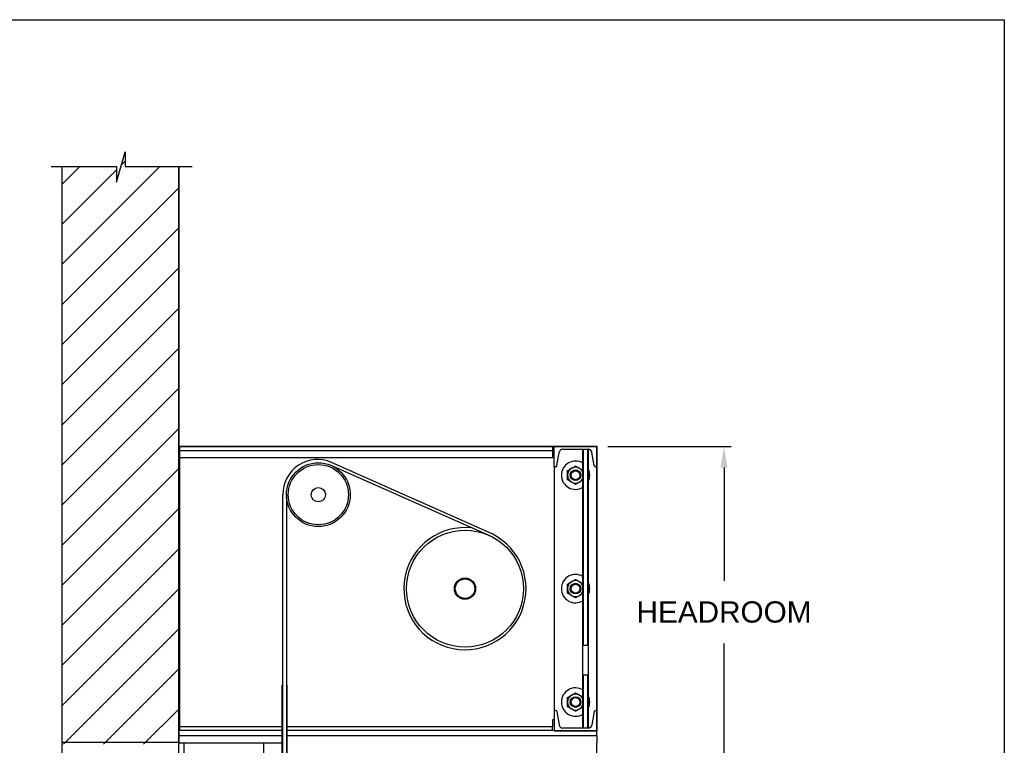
# Model space of a CAD drawing. Header units: inches. Extents: x 144.9 to 238.4, y 214.8 to 247.7.
# Tile 200 of 256: x 186 to 190.3, y 224.3 to 227.5. Entities that reach past the tile are written whole.
import ezdxf

# ---------------------------------------------------------------- set-up
doc = ezdxf.new("R2010")
doc.units = ezdxf.units.IN
doc.header["$LTSCALE"] = 0.25
doc.header["$MEASUREMENT"] = 0
doc.layers.add('ANNOTATIONS', color=1, linetype='Continuous')
doc.layers.add('MOTOR RH', color=7, linetype='Continuous')
doc.styles.add('ARIAL', font='arial.ttf', dxfattribs={"height": 0.09375})
doc.dimstyles.new('STANDARD$0', dxfattribs={"dimtxt": 0.09375, "dimasz": 0.09375, "dimexe": 0.03125, "dimexo": 0.046875, "dimgap": 0.09, "dimtad": 0, "dimtih": 1, "dimtoh": 1, "dimdec": 4, "dimzin": 0, "dimdsep": 46, "dimtxsty": 'ARIAL', "dimcen": 0.09, "dimadec": 0, "dimazin": 0, "dimtfac": 1, "dimtdec": 4, "dimtofl": 0, "dimtmove": 0, "dimatfit": 1, "dimfxl": 1, "dimtolj": 1, "dimtzin": 0, "dimarcsym": 0})

# ---------------------------------------------------------------- blocks, each defined once
blk = doc.blocks.new('*D126')
at = {"layer": 'ANNOTATIONS', "color": 0, "lineweight": -2, "transparency": 16777216}
for p, q in [((188.5747, 225.6129), (189.1181, 225.6129)), ((189.0868, 225.5192), (189.0868, 225.0209)), ((189.0868, 224.2456), (189.0868, 224.7439)), ((188.8058, 224.1518), (189.1181, 224.1518))]:
    blk.add_line(p, q, dxfattribs=at)
at = {"layer": 'ANNOTATIONS', "color": 0, "transparency": 16777216}
for points in [[(189.0712, 225.5192), (189.1024, 225.5192), (189.0868, 225.6129)], [(189.0712, 224.2456), (189.1024, 224.2456), (189.0868, 224.1518)]]:
    blk.add_solid(points, dxfattribs=at)
at = {"layer": 'defpoints', "color": 0, "transparency": 16777216}
for p in [(188.5278, 225.6129), (189.0868, 225.6129), (188.7589, 224.1518)]:
    blk.add_point(p, dxfattribs=at)
at = {"layer": 'ANNOTATIONS', "color": 0, "transparency": 16777216, "insert": (189.0868, 224.8824), "char_height": 0.09375, "attachment_point": 5, "style": 'ARIAL'}
blk.add_mtext('\\A1;HEADROOM ', dxfattribs=at)

msp = doc.modelspace()

# ---------------------------------------------------------------- hatches: boundary and pattern name
at = {"layer": 'MOTOR RH'}
h = msp.add_hatch(dxfattribs=at)
h.set_pattern_fill('ANSI31', color=256, style=0)
h.set_pattern_definition([(45, (-38.85963, 1.74169), (-0.08838835, 0.08838835), [])])
edge = h.paths.add_edge_path()
edge.add_line((186.1664, 226.84658), (186.1664, 224.30017))
edge.add_line((186.1664, 224.30017), (186.68202, 224.30017))
edge.add_line((186.68202, 226.84658), (186.68202, 224.30017))
edge = h.paths.add_edge_path()
edge.add_line((186.12001, 226.84658), (186.40711, 226.84658))
edge.add_line((186.40711, 226.84658), (186.40711, 226.77788))
edge.add_line((186.40711, 226.77788), (186.44553, 226.91124))
edge.add_line((186.44553, 226.91124), (186.44553, 226.84658))
edge.add_line((186.44553, 226.84658), (186.74072, 226.84658))
at = {"layer": 'MOTOR RH', "linetype": 'Continuous'}
h = msp.add_hatch(dxfattribs=at)
h.set_pattern_fill('ANSI32', color=256, style=0)
h.set_pattern_definition([(45, (183.57825, 211.34623), (-0.265165, 0.265165), []), (45, (183.75503, 211.34623), (-0.265165, 0.265165), [])])
edge = h.paths.add_edge_path(flags=0)
edge.add_line((188.52577, 224.36088), (188.33827, 224.36088))
edge.add_line((188.33827, 224.36088), (188.33827, 224.35882))
edge.add_line((188.33827, 224.35882), (188.52577, 224.35882))
edge.add_arc((188.52577, 224.36088), 0.00206, 270, 360)
edge.add_line((188.52783, 224.36088), (188.52783, 225.61088))
edge.add_arc((188.52577, 225.61088), 0.00206, 0, 90)
edge.add_line((188.52577, 225.61294), (186.68408, 225.61294))
edge.add_arc((186.68408, 225.61088), 0.00206, 90, 180)
edge.add_line((186.68202, 225.61088), (186.68202, 225.50356))
edge.add_line((186.68202, 225.50356), (186.68408, 225.50356))
edge.add_line((186.68408, 225.50356), (186.68408, 225.61088))
edge.add_line((186.68408, 225.61088), (188.52577, 225.61088))
edge.add_line((188.52577, 225.61088), (188.52577, 224.36088))

# ---------------------------------------------------------------- linework, layer by layer
at = {"layer": 'defpoints'}
msp.add_lwpolyline([(190.323, 214.75854), (169.58887, 214.75854), (169.58887, 227.49365), (190.323, 227.49365)], close=True, dxfattribs=at)
at = {"layer": 'MOTOR RH'}
for p, q in [((186.40711, 226.77788), (186.44553, 226.91124)), ((186.44553, 226.91124), (186.44553, 226.84658)), ((186.12001, 226.84658), (186.40711, 226.84658)), ((186.1664, 226.84658), (186.1664, 220.30619)), ((186.1664, 226.84658), (186.1664, 224.30017)), ((186.40711, 226.84658), (186.40711, 226.77788)), ((186.44553, 226.84658), (186.74072, 226.84658)), ((186.68202, 220.30619), (186.68202, 226.84658)), ((186.68202, 226.84658), (186.68202, 224.30017))]:
    msp.add_line(p, q, dxfattribs=at)
at = {"layer": 'MOTOR RH', "linetype": 'Continuous'}
for p, q in [((188.52577, 225.61294), (186.68408, 225.61294)), ((188.52577, 225.61088), (186.68408, 225.61088)), ((186.68408, 225.61088), (186.68408, 225.50356)), ((186.68593, 225.61088), (186.68593, 225.59526)), ((186.68593, 225.59526), (188.33046, 225.59526)), ((186.68593, 225.59526), (186.68593, 225.56401)), ((188.33046, 225.61088), (188.33046, 225.59526)), ((188.33046, 225.59526), (188.33046, 225.56401)), ((188.33827, 225.52276), (188.33827, 225.61088)), ((188.52577, 225.61088), (188.33827, 225.61088)), ((188.37609, 225.60026), (188.48796, 225.60026)), ((188.46452, 224.7346), (188.46452, 225.60026)), ((188.46608, 225.60026), (188.46608, 224.73681)), ((188.48639, 224.73681), (188.48639, 225.60026)), ((188.48796, 225.60026), (188.48796, 224.7346)), ((188.52577, 224.36088), (188.52577, 225.61088)), ((188.52577, 225.52276), (188.52577, 225.61088)), ((188.52783, 224.36088), (188.52783, 225.61088)), ((186.68593, 225.56401), (188.33046, 225.56401)), ((186.68593, 225.56401), (186.68593, 224.40776)), ((188.33827, 225.56401), (188.33046, 225.56401)), ((188.34975, 225.52798), (188.35944, 225.58615)), ((188.5143, 225.52798), (188.5046, 225.58615)), ((188.06395, 225.22703), (187.35631, 225.54241)), ((188.06755, 225.21259), (187.35706, 225.52746)), ((188.34358, 225.52276), (188.33827, 225.52276)), ((188.33827, 225.52276), (188.33827, 224.44901)), ((188.52046, 225.52276), (188.52577, 225.52276)), ((187.1414, 220.45874), (187.14139, 225.4)), ((187.15701, 225.4), (187.15702, 220.45874)), ((188.46452, 224.60644), (188.46452, 224.7346)), ((188.46608, 224.73681), (188.48639, 224.73681)), ((188.48796, 224.7346), (188.48796, 224.60644)), ((188.46452, 224.37151), (188.46452, 224.60644)), ((188.48639, 224.60423), (188.46608, 224.60423)), ((188.46608, 224.60423), (188.46608, 224.37151)), ((188.48639, 224.37151), (188.48639, 224.60423)), ((188.48796, 224.60644), (188.48796, 224.37151)), ((187.1414, 224.5603), (187.13827, 224.5603)), ((187.13827, 220.92749), (187.13827, 224.5603)), ((187.16015, 224.5603), (187.15702, 224.5603)), ((187.16015, 220.92749), (187.16015, 224.5603)), ((188.34358, 224.44901), (188.33827, 224.44901)), ((188.33827, 224.44901), (188.33827, 224.36088)), ((188.34975, 224.44378), (188.35944, 224.38561)), ((188.5143, 224.44378), (188.5046, 224.38561)), ((188.52046, 224.44901), (188.52577, 224.44901)), ((188.52577, 224.44901), (188.52577, 224.36088)), ((186.68593, 224.40776), (186.68593, 224.37651)), ((187.1414, 224.37651), (186.68593, 224.37651)), ((186.68593, 224.37651), (186.68593, 224.36088)), ((188.33046, 224.37651), (187.15702, 224.37651)), ((188.33046, 224.40776), (188.33046, 224.37651)), ((188.33827, 224.40776), (188.33046, 224.40776)), ((188.33046, 224.36088), (188.33046, 224.37651)), ((187.1414, 224.36088), (186.68593, 224.36088)), ((187.1414, 224.36088), (186.68593, 224.36088)), ((187.1414, 224.33744), (186.68727, 224.33744)), ((187.22636, 224.36088), (187.15702, 224.36088)), ((188.33046, 224.36088), (187.15702, 224.36088)), ((188.52577, 224.33744), (187.15702, 224.33744)), ((188.33827, 224.36088), (187.24359, 224.36088)), ((188.33827, 224.36088), (188.33827, 224.35882)), ((188.33827, 224.36088), (188.52577, 224.36088)), ((188.33827, 224.35882), (188.52577, 224.35882)), ((188.48796, 224.37151), (188.37609, 224.37151)), ((188.52577, 224.33744), (188.52577, 224.35882)), ((188.52577, 224.33744), (188.52577, 224.30619)), ((186.1664, 224.30881), (186.68202, 224.30881)), ((186.68202, 224.30619), (186.70546, 224.30619)), ((186.70546, 220.30619), (186.70546, 224.30619)), ((186.70546, 224.30619), (186.73671, 224.30619)), ((186.73671, 224.30619), (187.03359, 224.30619)), ((187.03359, 224.30619), (187.05702, 224.30619)), ((187.05702, 224.30619), (187.13827, 224.30619)), ((187.05702, 220.62266), (187.05702, 224.30619)), ((188.52577, 224.23588), (188.52577, 224.30619))]:
    msp.add_line(p, q, dxfattribs=at)
for centre, radius in [((187.29764, 225.4), 0.14062), ((187.29764, 225.4), 0.13281), ((188.43202, 225.48588), 0.02344), ((188.43202, 225.48588), 0.02051), ((188.43202, 225.48588), 0.01972), ((187.29764, 225.4), 0.03125), ((187.94472, 224.98588), 0.25781), ((187.94472, 224.98588), 0.04681), ((187.94472, 224.98588), 0.04291), ((188.43202, 224.98588), 0.02344), ((188.43202, 224.98588), 0.02051), ((188.43202, 224.98588), 0.01972), ((188.43202, 224.48588), 0.02344), ((188.43202, 224.48588), 0.02051), ((188.43202, 224.48588), 0.01972)]:
    msp.add_circle(centre, radius, dxfattribs=at)
for centre, radius, start, end in [((186.68408, 225.61088), 0.00206, 90, 180), ((188.37609, 225.58338), 0.01688, 90, 170.537), ((188.48796, 225.58338), 0.01688, 9.463, 90), ((188.52577, 225.61088), 0.00206, 0, 90), ((187.29503, 225.4015), 0.15365, 66.49786, 180.57999), ((188.43202, 225.48588), 0.0625, 58.67194, 180), ((188.34358, 225.52901), 0.00625, 270, 350.537), ((188.43202, 225.48588), 0.03516, 120, 180), ((188.43202, 225.48588), 0.03516, 60, 120), ((188.43202, 225.48588), 0.03516, 22.43194, 60), ((188.43202, 225.48588), 0.0625, 333.50041, 26.49959), ((188.52046, 225.52901), 0.00625, 189.463, 270), ((188.43202, 225.48588), 0.0625, 180, 301.32806), ((188.43202, 225.48588), 0.03516, 180, 240), ((188.43202, 225.48588), 0.03516, 300, 337.56806), ((188.43202, 225.48588), 0.03516, 240, 300), ((187.94414, 224.98574), 0.26939, 83.26076, 63.59472), ((188.43202, 224.98588), 0.0625, 58.67194, 180), ((188.43202, 224.98588), 0.0625, 180, 301.32806), ((188.43202, 224.98588), 0.03516, 120, 180), ((188.43202, 224.98588), 0.03516, 180, 240), ((188.43202, 224.98588), 0.03516, 60, 120), ((188.43202, 224.98588), 0.03516, 22.43194, 60), ((188.43202, 224.98588), 0.0625, 333.50041, 26.49959), ((188.43202, 224.98588), 0.03516, 240, 300), ((188.43202, 224.98588), 0.03516, 300, 337.56806), ((188.43202, 224.48588), 0.0625, 58.67194, 180), ((188.43202, 224.48588), 0.03516, 120, 180), ((188.43202, 224.48588), 0.03516, 60, 120), ((188.43202, 224.48588), 0.03516, 22.43194, 60), ((188.43202, 224.48588), 0.0625, 333.50041, 26.49959), ((188.43202, 224.48588), 0.0625, 180, 301.32806), ((188.43202, 224.48588), 0.03516, 180, 240), ((188.43202, 224.48588), 0.03516, 300, 337.56806), ((188.34358, 224.44276), 0.00625, 9.463, 90), ((188.43202, 224.48588), 0.03516, 240, 300), ((188.52046, 224.44276), 0.00625, 90, 170.537), ((188.37609, 224.38838), 0.01688, 189.463, 270), ((188.48796, 224.38838), 0.01688, 270, 350.537), ((188.52577, 224.36088), 0.00206, 270, 0)]:
    msp.add_arc(centre, radius, start, end, dxfattribs=at)
for centre, start_param, end_param in [((188.46608, 224.7346), 3.1415927, 4.712389), ((188.48639, 224.7346), 1.5707963, 3.1415927), ((188.46608, 224.60644), 4.712389, 6.2831853), ((188.48639, 224.60644), 0, 1.5707963)]:
    msp.add_ellipse(centre, major_axis=(0, -0.00221), ratio=0.7071068, start_param=start_param, end_param=end_param, dxfattribs=at)
for points, knots in [([(188.39687, 225.50618), (188.3996, 225.50776), (188.40517, 225.51097), (188.41124, 225.51448), (188.41436, 225.51628), (188.41444, 225.51633)], [0, 0, 0, 0, 0.484338, 0.9863257, 1, 1, 1, 1]), ([(188.39687, 225.48588), (188.39687, 225.48635), (188.39687, 225.48939), (188.39687, 225.49506), (188.39687, 225.50133), (188.39687, 225.50498), (188.39687, 225.50618)], [0, 0, 0, 0, 0.0665323, 0.4352828, 0.8145518, 1, 1, 1, 1]), ([(188.41444, 225.51633), (188.41691, 225.51775), (188.42192, 225.52064), (188.42774, 225.524), (188.43106, 225.52592), (188.43202, 225.52648)], [0, 0, 0, 0, 0.4062928, 0.8272669, 1, 1, 1, 1]), ([(188.43202, 225.52648), (188.43476, 225.5249), (188.44032, 225.52168), (188.4464, 225.51817), (188.44952, 225.51637), (188.4496, 225.51633)], [0, 0, 0, 0, 0.4843447, 0.9863274, 1, 1, 1, 1]), ([(188.4496, 225.51633), (188.45206, 225.51491), (188.45706, 225.51202), (188.46199, 225.50917), (188.46444, 225.50776), (188.46452, 225.50771)], [0, 0, 0, 0, 0.4825542, 0.9825455, 1, 1, 1, 1]), ([(188.39687, 225.46558), (188.39687, 225.4673), (188.39687, 225.47137), (188.39687, 225.47814), (188.39687, 225.48328), (188.39687, 225.48588)], [0, 0, 0, 0, 0.2654589, 0.6280767, 1, 1, 1, 1]), ([(188.41444, 225.45543), (188.41198, 225.45685), (188.40697, 225.45975), (188.40115, 225.46311), (188.39783, 225.46503), (188.39687, 225.46558)], [0, 0, 0, 0, 0.4062921, 0.8272656, 1, 1, 1, 1]), ([(188.46452, 225.46405), (188.46266, 225.46297), (188.45796, 225.46026), (188.4528, 225.45728), (188.44968, 225.45548), (188.4496, 225.45543)], [0, 0, 0, 0, 0.3896286, 0.9838142, 1, 1, 1, 1]), ([(188.43202, 225.44529), (188.42929, 225.44686), (188.42372, 225.45008), (188.41765, 225.45359), (188.41453, 225.45539), (188.41444, 225.45543)], [0, 0, 0, 0, 0.4843447, 0.9863274, 1, 1, 1, 1]), ([(188.4496, 225.45543), (188.44714, 225.45401), (188.44213, 225.45112), (188.43631, 225.44776), (188.43299, 225.44584), (188.43202, 225.44529)], [0, 0, 0, 0, 0.4062928, 0.8272669, 1, 1, 1, 1]), ([(188.41444, 225.01633), (188.41691, 225.01775), (188.42192, 225.02064), (188.42774, 225.024), (188.43106, 225.02592), (188.43202, 225.02648)], [0, 0, 0, 0, 0.4062921, 0.8272656, 1, 1, 1, 1]), ([(188.43202, 225.02648), (188.43476, 225.0249), (188.44032, 225.02168), (188.4464, 225.01817), (188.44952, 225.01637), (188.4496, 225.01633)], [0, 0, 0, 0, 0.4843438, 0.9863257, 1, 1, 1, 1]), ([(188.39687, 225.00618), (188.3996, 225.00776), (188.40517, 225.01097), (188.41124, 225.01448), (188.41436, 225.01628), (188.41444, 225.01633)], [0, 0, 0, 0, 0.4843388, 0.9863274, 1, 1, 1, 1]), ([(188.39687, 224.98588), (188.39687, 224.98634), (188.39687, 224.98939), (188.39687, 224.99506), (188.39687, 225.00133), (188.39687, 225.00498), (188.39687, 225.00618)], [0, 0, 0, 0, 0.0665321, 0.4352848, 0.8145492, 1, 1, 1, 1]), ([(188.39687, 224.96558), (188.39687, 224.9673), (188.39687, 224.97137), (188.39687, 224.97814), (188.39687, 224.98328), (188.39687, 224.98588)], [0, 0, 0, 0, 0.2654622, 0.6280801, 1, 1, 1, 1]), ([(188.4496, 225.01633), (188.45206, 225.01491), (188.45706, 225.01202), (188.46199, 225.00917), (188.46444, 225.00776), (188.46452, 225.00771)], [0, 0, 0, 0, 0.4825542, 0.9825455, 1, 1, 1, 1]), ([(188.41444, 224.95543), (188.41198, 224.95685), (188.40697, 224.95975), (188.40115, 224.96311), (188.39783, 224.96503), (188.39687, 224.96558)], [0, 0, 0, 0, 0.4062928, 0.8272669, 1, 1, 1, 1]), ([(188.43202, 224.94529), (188.42929, 224.94686), (188.42372, 224.95008), (188.41764, 224.95359), (188.41453, 224.95539), (188.41444, 224.95543)], [0, 0, 0, 0, 0.4843438, 0.9863257, 1, 1, 1, 1]), ([(188.4496, 224.95543), (188.44714, 224.95401), (188.44213, 224.95112), (188.43631, 224.94776), (188.43299, 224.94584), (188.43202, 224.94529)], [0, 0, 0, 0, 0.4062921, 0.8272672, 1, 1, 1, 1]), ([(188.46452, 224.96405), (188.46266, 224.96297), (188.45796, 224.96026), (188.4528, 224.95728), (188.44968, 224.95548), (188.4496, 224.95543)], [0, 0, 0, 0, 0.3896306, 0.9838162, 1, 1, 1, 1]), ([(188.39687, 224.50618), (188.3996, 224.50776), (188.40517, 224.51097), (188.41124, 224.51448), (188.41436, 224.51628), (188.41444, 224.51633)], [0, 0, 0, 0, 0.4843384, 0.9863265, 1, 1, 1, 1]), ([(188.39687, 224.48588), (188.39687, 224.48634), (188.39687, 224.48939), (188.39687, 224.49506), (188.39687, 224.50133), (188.39687, 224.50498), (188.39687, 224.50618)], [0, 0, 0, 0, 0.0665313, 0.4352843, 0.8145498, 1, 1, 1, 1]), ([(188.41444, 224.51633), (188.41691, 224.51775), (188.42192, 224.52064), (188.42774, 224.524), (188.43106, 224.52592), (188.43202, 224.52648)], [0, 0, 0, 0, 0.4062924, 0.8272666, 1, 1, 1, 1]), ([(188.43202, 224.52648), (188.43476, 224.5249), (188.44032, 224.52168), (188.4464, 224.51817), (188.44952, 224.51637), (188.4496, 224.51633)], [0, 0, 0, 0, 0.4843443, 0.986327, 1, 1, 1, 1]), ([(188.4496, 224.51633), (188.45206, 224.51491), (188.45706, 224.51202), (188.46199, 224.50917), (188.46444, 224.50776), (188.46452, 224.50771)], [0, 0, 0, 0, 0.4825542, 0.982546, 1, 1, 1, 1]), ([(188.39687, 224.46558), (188.39687, 224.4673), (188.39687, 224.47137), (188.39687, 224.47814), (188.39687, 224.48328), (188.39687, 224.48588)], [0, 0, 0, 0, 0.2654605, 0.6280792, 1, 1, 1, 1]), ([(188.41444, 224.45543), (188.41198, 224.45685), (188.40697, 224.45975), (188.40115, 224.46311), (188.39783, 224.46503), (188.39687, 224.46558)], [0, 0, 0, 0, 0.4062925, 0.8272666, 1, 1, 1, 1]), ([(188.46452, 224.46405), (188.46266, 224.46297), (188.45796, 224.46026), (188.4528, 224.45728), (188.44968, 224.45548), (188.4496, 224.45543)], [0, 0, 0, 0, 0.3896297, 0.9838155, 1, 1, 1, 1]), ([(188.43202, 224.44529), (188.42929, 224.44686), (188.42372, 224.45008), (188.41765, 224.45359), (188.41453, 224.45539), (188.41444, 224.45543)], [0, 0, 0, 0, 0.484344, 0.9863265, 1, 1, 1, 1]), ([(188.4496, 224.45543), (188.44714, 224.45401), (188.44213, 224.45112), (188.43631, 224.44776), (188.43299, 224.44584), (188.43202, 224.44529)], [0, 0, 0, 0, 0.4062926, 0.8272666, 1, 1, 1, 1])]:
    msp.add_open_spline(points, degree=3, knots=knots, dxfattribs=at)

# ---------------------------------------------------------------- dimensions: what is measured, and where the dimension line sits
at = {"layer": 'ANNOTATIONS'}
dim = msp.add_linear_dim(base=(189.0868, 225.61294), p1=(188.75891, 224.15183), p2=(188.52783, 225.61294), angle=90, text='HEADROOM ', dimstyle='STANDARD$0', dxfattribs=at)
dim.commit()
dim.dimension.update_dxf_attribs({"geometry": '*D126', "text_midpoint": (189.0868, 224.88238), "dimtype": 160})

doc.saveas('drawing.dxf')
